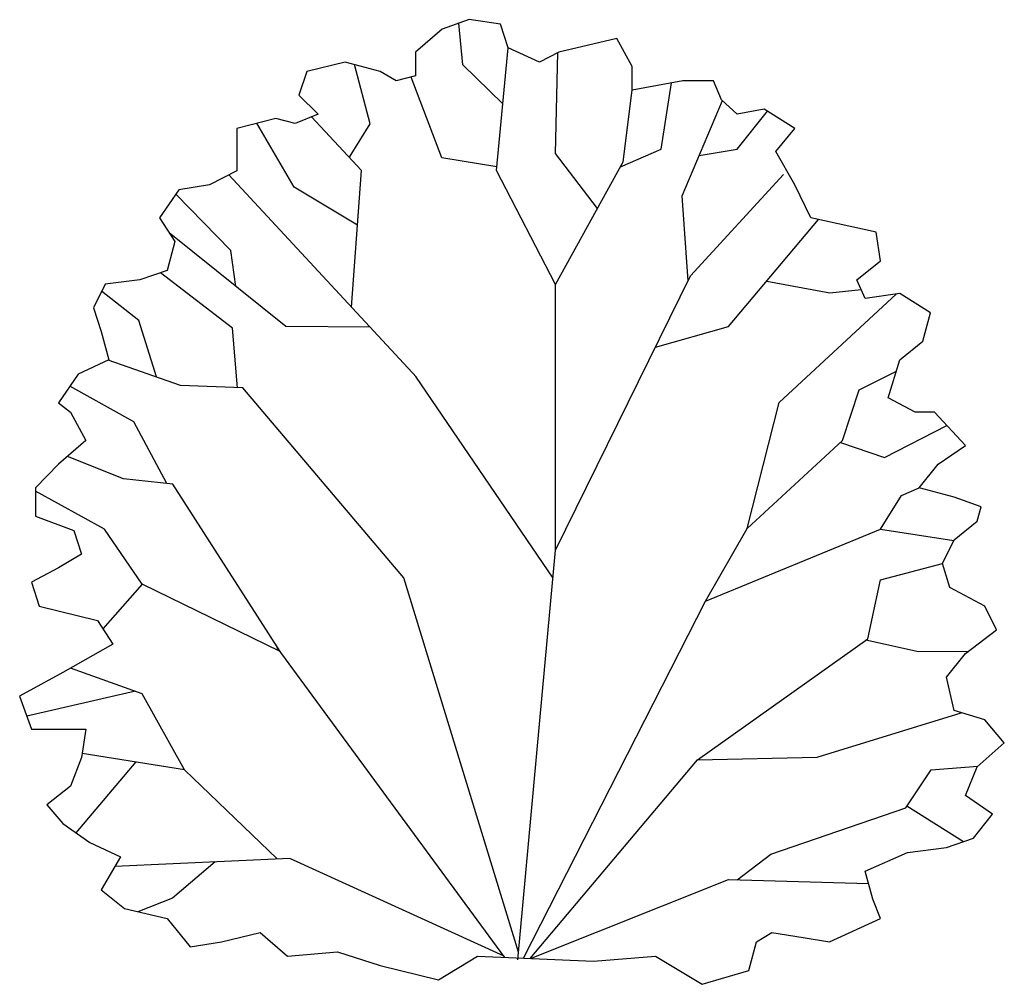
# Model space of a CAD drawing. Extents: x 36.6 to 38.64, y -14.47 to -12.47.
import ezdxf

# ---------------------------------------------------------------- set-up
doc = ezdxf.new("R2010")
doc.units = 0
doc.header["$MEASUREMENT"] = 0
doc.layers.get('0').update_dxf_attribs({"linetype": 'CONTINUOUS'})
doc.layers.add('DIBUJO', color=5, linetype='CONTINUOUS')

# ---------------------------------------------------------------- blocks, each defined once
blk = doc.blocks.new('ARBAARB6')
for p, q in [((-0.1, 1.8586), (-0.1086, 1.9445)), ((-0.0302, 1.6404), (-0.0063, 1.8939)), ((0.0919, 1.6753), (0.0966, 1.8839)), ((-0.2919, 1.7364), (-0.3243, 1.8591)), ((-0.0173, 1.778), (-0.1, 1.8586)), ((-0.1436, 1.6666), (-0.2072, 1.8333)), ((0.3099, 1.684), (0.3317, 1.8211)), ((0.2314, 1.6578), (0.2499, 1.8062)), ((0.3535, 1.588), (0.4367, 1.7851)), ((-0.3093, 1.6404), (-0.4129, 1.7512)), ((0.4669, 1.684), (0.5303, 1.7626)), ((-0.4489, 1.6055), (-0.5257, 1.7378)), ((-0.3346, 1.6674), (-0.2919, 1.7364)), ((0.1782, 1.5614), (0.0919, 1.6753)), ((0.2257, 1.6475), (0.3099, 1.684)), ((0.3888, 1.6715), (0.4669, 1.684)), ((-0.0296, 1.6474), (-0.1436, 1.6666)), ((0.0919, 1.4047), (0.2314, 1.6578)), ((-0.1959, 1.2126), (-0.5838, 1.6309)), ((-0.3304, 1.3577), (-0.3093, 1.6404)), ((0.0919, 1.4047), (-0.0302, 1.6404)), ((0.371, 1.4221), (0.5628, 1.6317)), ((-0.5797, 1.4745), (-0.6933, 1.5915)), ((-0.3178, 1.5269), (-0.4489, 1.6055)), ((0.3658, 1.4117), (0.3535, 1.588)), ((0.4494, 1.3174), (0.6352, 1.5387)), ((-0.4663, 1.3174), (-0.7074, 1.5114)), ((-0.5692, 1.4002), (-0.5797, 1.4745)), ((-0.5763, 1.3141), (-0.7255, 1.4288)), ((0.0919, 0.8547), (0.371, 1.4221)), ((0.5285, 1.4116), (0.6588, 1.3872)), ((-0.7697, 1.3302), (-0.8469, 1.3903)), ((0.0919, 0.8547), (0.0919, 1.4047)), ((0.5541, 1.1603), (0.7962, 1.3847)), ((0.6588, 1.3872), (0.7236, 1.3938)), ((-0.7335, 1.2132), (-0.7697, 1.3302)), ((-0.566, 1.1909), (-0.5763, 1.3141)), ((-0.2919, 1.3161), (-0.4663, 1.3174)), ((0.2985, 1.2749), (0.4494, 1.3174)), ((-0.6837, 1.1958), (-0.8335, 1.2481)), ((0.7198, 1.1865), (0.7964, 1.2253)), ((0.0865, 0.7968), (-0.1975, 1.2144)), ((-0.7804, 1.1205), (-0.9124, 1.1942)), ((-0.5548, 1.1904), (-0.6837, 1.1958)), ((-0.2217, 0.798), (-0.5548, 1.1904)), ((0.6849, 1.0817), (0.7198, 1.1865)), ((0.4876, 0.9), (0.5541, 1.1603)), ((-0.7122, 0.9928), (-0.7804, 1.1205)), ((0.7721, 1.0468), (0.9006, 1.1131)), ((0.4876, 0.9), (0.6849, 1.0817)), ((0.6806, 1.0777), (0.7721, 1.0468)), ((-0.8019, 1.0023), (-0.9178, 1.0487)), ((-0.6998, 0.9915), (-0.8019, 1.0023)), ((-0.4774, 0.6453), (-0.6998, 0.9915)), ((0.807, 0.9682), (0.8438, 0.9837)), ((-0.8413, 0.8984), (-0.9836, 0.9769)), ((0.7634, 0.8984), (0.807, 0.9682)), ((-0.7629, 0.7849), (-0.8413, 0.8984)), ((0.4016, 0.7496), (0.4876, 0.9)), ((0.4016, 0.7496), (0.7634, 0.8984)), ((0.7634, 0.8984), (0.9151, 0.8749)), ((0.0134, 0.008), (0.0919, 0.8547)), ((0.7634, 0.7936), (0.8915, 0.8273)), ((0.0148, 0.0234), (-0.2217, 0.798)), ((-0.7629, 0.7849), (-0.8444, 0.6925)), ((-0.4774, 0.6453), (-0.7629, 0.7849)), ((0.7373, 0.6714), (0.7634, 0.7936)), ((0.0254, 0.0112), (0.4016, 0.7496)), ((-0.013, 0.0129), (-0.4838, 0.654)), ((0.3854, 0.4217), (0.7373, 0.6714)), ((0.7335, 0.6693), (0.8419, 0.6452)), ((0.8419, 0.6452), (0.9458, 0.6462)), ((-0.7629, 0.5579), (-0.9116, 0.6112)), ((-0.7772, 0.5631), (-1.0015, 0.5114)), ((-0.6756, 0.4008), (-0.7629, 0.5579)), ((0.6326, 0.427), (0.9306, 0.5189)), ((-0.6756, 0.4008), (-0.8871, 0.4348)), ((-0.7763, 0.417), (-0.9, 0.2704)), ((0.0393, 0.0107), (0.3854, 0.4217)), ((0.3854, 0.4217), (0.6326, 0.427)), ((0.8681, 0.4008), (0.965, 0.4084)), ((-0.4837, 0.2163), (-0.6756, 0.4008)), ((0.8158, 0.3222), (0.8681, 0.4008)), ((0.8184, 0.3263), (0.9351, 0.2525)), ((0.5367, 0.2262), (0.8158, 0.3222)), ((0.4669, 0.1733), (0.5367, 0.2262)), ((-0.4576, 0.2175), (-0.8195, 0.201)), ((-0.6124, 0.2104), (-0.7001, 0.1351)), ((-0.0147, 0.0153), (-0.4576, 0.2175)), ((0.0396, 0.0106), (0.4494, 0.1738)), ((0.4494, 0.1738), (0.7386, 0.1655)), ((-0.7001, 0.1351), (-0.7722, 0.1072))]:
    blk.add_line(p, q)
blk.add_lwpolyline([(0.2986, 0.0153), (0.3949, -0.0428), (0.4913, -0.0144), (0.5071, 0.0451), (0.5389, 0.0645), (0.6035, 0.0541), (0.6585, 0.0451), (0.7634, 0.0929), (0.7475, 0.133), (0.7316, 0.1912), (0.8195, 0.23), (0.8999, 0.2403), (0.956, 0.2597), (0.9952, 0.3088), (0.9391, 0.3476), (0.9635, 0.4071), (1.0196, 0.4562), (0.9793, 0.5041), (0.9158, 0.5234), (0.8999, 0.592), (0.9391, 0.6411), (1.0037, 0.6902), (0.9793, 0.7394), (0.9073, 0.7781), (0.8915, 0.8273), (0.9158, 0.8764), (0.9635, 0.9152), (0.9719, 0.9449), (0.9158, 0.9643), (0.8438, 0.9837), (0.883, 1.0328), (0.9391, 1.0716), (0.8756, 1.1401), (0.8353, 1.1401), (0.7792, 1.1699), (0.8036, 1.2487), (0.8512, 1.2875), (0.8671, 1.3457), (0.8036, 1.3858), (0.7316, 1.3754), (0.7147, 1.4142), (0.7634, 1.453), (0.7549, 1.5125), (0.6194, 1.5422), (0.5865, 1.6107), (0.5474, 1.6793), (0.5865, 1.7271), (0.523, 1.7672), (0.4669, 1.7568), (0.4351, 1.7866), (0.4182, 1.8254), (0.3547, 1.8254), (0.2499, 1.806), (0.2499, 1.8551), (0.2181, 1.9133), (0.0985, 1.8848), (0.0582, 1.8641), (-0.0063, 1.8939), (-0.0222, 1.943), (-0.0868, 1.9521), (-0.1429, 1.9327), (-0.198, 1.8848), (-0.198, 1.8357), (-0.2382, 1.8254), (-0.271, 1.8448), (-0.343, 1.8641), (-0.4224, 1.8448), (-0.4394, 1.7956), (-0.3991, 1.7568), (-0.4468, 1.7374), (-0.487, 1.7478), (-0.5675, 1.7271), (-0.5675, 1.6586), (-0.5675, 1.6392), (-0.6236, 1.6107), (-0.6871, 1.6004), (-0.7273, 1.5422), (-0.6956, 1.4931), (-0.7115, 1.4336), (-0.7676, 1.4142), (-0.8396, 1.4052), (-0.8639, 1.3561), (-0.848, 1.3069), (-0.8322, 1.2487), (-0.8957, 1.219), (-0.9359, 1.1595), (-0.9116, 1.1401), (-0.8798, 1.082), (-0.9359, 1.0328), (-0.9836, 0.9837), (-0.9836, 0.9255), (-0.9042, 0.8958), (-0.8883, 0.8467), (-0.9359, 0.8182), (-0.992, 0.7885), (-0.9762, 0.7394), (-0.8555, 0.7096), (-0.8237, 0.6605), (-0.9274, 0.6023), (-1.0164, 0.5532), (-0.992, 0.4847), (-0.8798, 0.4847), (-0.8883, 0.4265), (-0.9116, 0.367), (-0.9603, 0.3282), (-0.9274, 0.2894), (-0.8713, 0.2507), (-0.8078, 0.2209), (-0.848, 0.1524), (-0.7993, 0.1136), (-0.7115, 0.0929), (-0.6638, 0.0347), (-0.5992, 0.0451), (-0.5188, 0.0645), (-0.4627, 0.0153), (-0.3589, 0.0244), (-0.271, -0.004), (-0.1503, -0.0338), (-0.0699, 0.0153), (0.1705, 0.005)], close=True)

msp = doc.modelspace()

# ---------------------------------------------------------------- block references
at = {"layer": 'DIBUJO'}
msp.add_blockref('ARBAARB6', (37.6177, -14.4257), dxfattribs=at)

doc.saveas('drawing.dxf')
